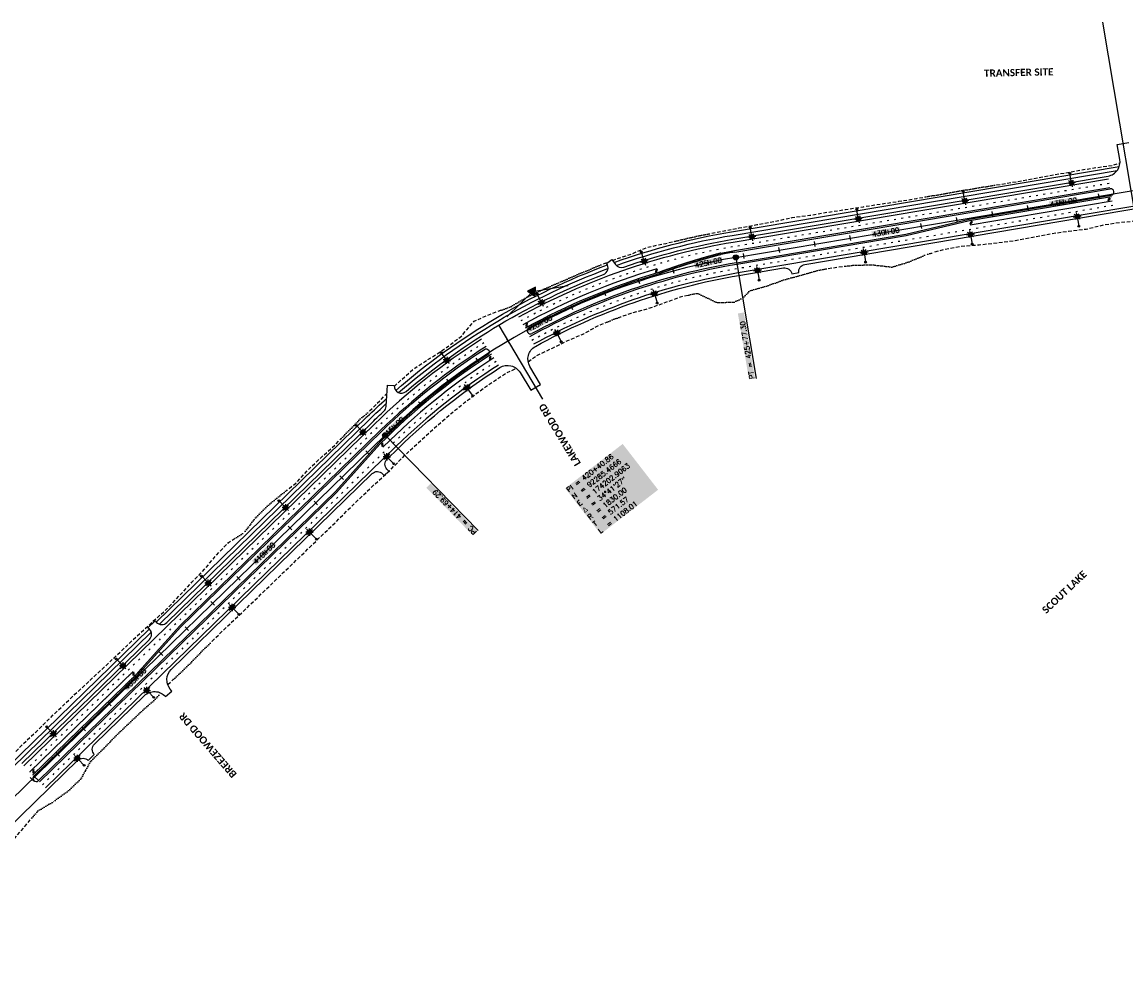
# Model space of a CAD drawing. Extents: x 114466 to 237039, y 16086 to 93345.
# Tile 58 of 81: x 172785 to 175850, y 90366 to 93034. Entities that reach past the tile are written whole.
import ezdxf
from ezdxf.enums import TextEntityAlignment as Align

# ---------------------------------------------------------------- set-up
doc = ezdxf.new("R2010")
doc.units = 0
doc.header["$LTSCALE"] = 50
doc.header["$MEASUREMENT"] = 0
for name, pattern in [('CUT', [0.3, 0.2, -0.1]), ('FILL', [0.1, 0, -0.1]), ('SkipStripe', [0.4, 0.1, -0.3]), ('SKIPSTRIPE_040%', [0.16, 0.04, -0.12])]:
    doc.linetypes.add(name, pattern=pattern)
doc.layers.get('0').update_dxf_attribs({"color": 1})
doc.layers.add('_CAB-LANE-SKIP', color=2, linetype='SKIPSTRIPE_040%', plot=False)
doc.layers.add('_CAB-MEDIAN', color=2, linetype='Continuous', plot=False)
for name, color, linetype in [('ety', 4, 'Continuous'), ('pleslc', 4, 'CUT'), ('pleslf', 7, 'FILL'), ('PLFMC', 7, 'Continuous'), ('PLFMK', 4, 'SkipStripe'), ('plpc-align', 3, 'Continuous'), ('PLPC-STERL_SHIFT2', 6, 'Continuous'), ('PLYP', 5, 'Continuous'), ('PLYSP', 6, 'Continuous'), ('PSFLP', 2, 'Continuous'), ('PTPC-STERL_SHIFT2', 4, 'Continuous'), ('PTPC-STERL_SHIFT2-B', 3, 'Continuous'), ('PTPCD-STERL_SHIFT2', 15, 'Continuous')]:
    doc.layers.add(name, color=color, linetype=linetype)
doc.layers.add('PLYSP-MED', color=3, linetype='Continuous', true_color=0x00ff00)
doc.layers.add('psfm', color=7, linetype='Continuous', true_color=0xff2f00)
doc.styles.add('Calibri', font='calibrib.ttf')
doc.styles.add('Calibri-Bold', font='calibrib.ttf')
doc.styles.add('cdl_greek', font='greeks.shx', dxfattribs={"height": 14})
doc.styles.add('L140', font='ROMANSM.shx', dxfattribs={"height": 14})

# ---------------------------------------------------------------- blocks, each defined once
blk = doc.blocks.new('crv_tri')
for points in [[(0.125, -0.072), (0, 0.144), (-0.125, -0.072)], [(-0.125, -0.072), (0.125, -0.072), (0, 0.144)]]:
    blk.add_hatch(color=155).paths.add_polyline_path(points)
for p, q in [((0, 0.144), (-0.125, -0.072)), ((0.125, -0.072), (0, 0.144)), ((-0.125, -0.072), (0.125, -0.072))]:
    blk.add_line(p, q)
at = {"flags": 128}
for points in [[(0, 0.144), (-0.125, -0.072), (0.125, -0.072)], [(-0.125, -0.072), (0.125, -0.072), (0, 0.144)]]:
    blk.add_lwpolyline(points, close=True, dxfattribs=at)
blk.add_circle((0, 0), 0.025)
blk.add_circle((0, 0), 0.025)
blk.add_circle((0, 0), 0.025)
blk = doc.blocks.new('*U83')
h = blk.add_hatch(color=155)
edge = h.paths.add_edge_path()
edge.add_arc((0, 0), 0.5, 0, 360)
blk.add_line((-4.17, 0), (-0.17, 0))
blk.add_circle((0, 0), 0.5)
blk = doc.blocks.new('LUMINARIE')
h = blk.add_hatch(color=155)
edge = h.paths.add_edge_path()
edge.add_arc((0, 0.125), 0.125, -90, 270)
for p, q in [((-0.125, 0.125), (-0.225, 0.125)), ((0, 0.25), (0, 0.35)), ((0.125, 0.125), (0.225, 0.125))]:
    blk.add_line(p, q)
at = {"ltscale": 0.8}
for p, q in [((-0.088, 0.213), (-0.141, 0.266)), ((-0.088, 0.037), (-0.141, -0.016)), ((0.088, 0.213), (0.141, 0.266)), ((0.088, 0.037), (0.141, -0.016))]:
    blk.add_line(p, q, dxfattribs=at)
blk.add_circle((0, 0.125), 0.125)
blk = doc.blocks.new('light_pole')
at = {"layer": 'PSFLP', "xscale": 50, "yscale": 50, "zscale": 50}
blk.add_blockref('LUMINARIE', (0, 20.8), dxfattribs=at)
at = {"layer": 'PSFLP', "xscale": 5, "yscale": 5, "zscale": 4.999999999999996, "rotation": 270.000000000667}
blk.add_blockref('*U83', (0, 0), dxfattribs=at)
blk = doc.blocks.new('sta_tic')
blk.add_line((0, -0.04165), (0, 0.04165))
blk = doc.blocks.new('lbl_tic')
blk.add_line((0, -0.04165), (0, 0.04165))
blk = doc.blocks.new('CRV_CIR')
at = {"color": 155, "const_width": 0.063, "flags": 128}
blk.add_lwpolyline([(-0.0315, 0, 1), (0.0315, 0, 1)], format="xyb", close=True, dxfattribs=at)
for radius in [0.07, 0.0187]:
    blk.add_circle((0, 0), radius)
blk = doc.blocks.new('arrow_lt')
h = blk.add_hatch(color=256)
edge = h.paths.add_edge_path()
edge.add_arc((-0.2, -6), 2.25, 0, 90, ccw=False)
edge.add_line((2, -6), (2, -8))
edge.add_line((2, -8), (3, -8))
edge.add_line((3, -8), (3, -5.3))
edge.add_arc((-0.2, -5.3), 3.25, 0, 90)
edge.add_line((-0.2, -2.1), (-0.8, -2.1))
edge.add_line((-0.8, -2.1), (-0.2, 0))
edge.add_line((-0.2, 0), (-3, -2.7))
edge.add_line((-3, -2.7), (-0.5, -6))
edge.add_line((-0.5, -6), (-0.9, -3.8))
edge.add_line((-0.9, -3.8), (-0.2, -3.8))
at = {"flags": 128}
blk.add_lwpolyline([(-0.2, -3.8, -0.414214), (2, -6), (2, -8), (3, -8), (3, -5.3, 0.414214), (-0.2, -2.1), (-0.8, -2.1), (-0.2, 0), (-3, -2.7), (-0.5, -6), (-0.9, -3.8)], format="xyb", close=True, dxfattribs=at)

msp = doc.modelspace()

# ---------------------------------------------------------------- linework, layer by layer
at = {"layer": '_CAB-LANE-SKIP'}
for p, q in [((173101.72727, 91222.2247), (173222.26972, 91356.43915)), ((172806.87014, 90951.66367), (173093.35261, 91230.81918)), ((172815.2448, 90943.0692), (173101.72727, 91222.2247))]:
    msp.add_line(p, q, dxfattribs=at)
at = {"layer": '_CAB-MEDIAN'}
for p in [(173225.06127, 91353.57433), (172818.03636, 90940.20437)]:
    msp.add_line(p, (173104.51883, 91219.35988), dxfattribs=at)
at = {"layer": 'pleslc', "flags": 128}
for points in [[(175490.8641, 92581.66748), (175515.58287, 92585.4281), (175564.811, 92594.1918), (175614.01919, 92603.07384), (175663.21076, 92612.05448), (175712.42726, 92620.88721), (175761.74182, 92629.13815), (175811.29737, 92635.95925), (175833.26867, 92642.49579)], [(174699.90612, 92447.67273), (174725.50634, 92452.596), (174753.46359, 92457.98988), (174775.75314, 92462.32473), (174824.88155, 92471.68009), (174874.11301, 92480.42408), (174923.00043, 92491.20927), (174972.61914, 92497.65566), (175021.92372, 92505.96576), (175071.35462, 92513.52643), (175120.76059, 92521.23502), (175170.20479, 92528.7168), (175219.66394, 92536.10984), (175268.99844, 92544.24244), (175293.64575, 92548.42708)], [(175319.43698, 92395.40536), (175343.59067, 92402.51869), (175392.76229, 92411.61766), (175442.80149, 92415.56924), (175492.63128, 92420.76329), (175542.27658, 92427.0519), (175591.33352, 92436.83128), (175640.44199, 92446.30497), (175689.98757, 92453.18524), (175739.71265, 92459.00053), (175788.38234, 92471.0775), (175837.88305, 92478.22402), (175894.13482, 92483.26098), (175937.1886, 92490.7125), (175985.33476, 92505.89566), (176009.66795, 92511.944)], [(174423.97647, 92372.20452), (174473.05417, 92388.36885), (174521.38493, 92408.71263), (174572.63818, 92419.41452), (174598.03426, 92425.36796)], [(174399.30045, 92362.37003), (174413.38799, 92368.0031)], [(175022.9754, 92349.30669), (175047.62022, 92353.50612), (175072.51184, 92356.2412)], [(174453.6429, 92217.73111), (174476.26346, 92225.65556), (174522.63494, 92238.00218), (174567.78958, 92253.87692), (174612.7795, 92270.83133), (174636.23576, 92275.86075)], [(173818.24524, 92022.00119), (173835.83133, 92038.94697), (173875.48094, 92073.11263), (173919.70795, 92101.3897), (173963.47733, 92129.92631), (174004.78277, 92161.91789), (174040.28161, 92203.4398), (174088.95556, 92224.55494), (174114.01526, 92233.44122)], [(174190.18904, 92090.67492), (174214.27609, 92107.81102), (174257.52195, 92128.58013), (174300.41853, 92149.85598), (174344.56328, 92168.42782), (174386.54292, 92191.91544), (174408.78263, 92200.86105)], [(173312.14813, 91314.11214), (173330.04631, 91331.56652), (173366.01015, 91366.3034), (173402.40669, 91400.59622), (173438.42636, 91435.2758), (173474.36229, 91470.04132), (173510.2075, 91504.89994), (173546.48539, 91539.31452), (173582.37247, 91574.13018), (173618.05018, 91609.1607), (173654.44671, 91643.45352), (173689.43351, 91679.19308), (173725.54391, 91713.77955), (173761.61942, 91748.40183), (173799.01394, 91781.67048), (173834.17521, 91817.23099), (173847.94197, 91830.7434), (173869.34929, 91850.89582), (173904.40921, 91883.48536), (173940.08227, 91915.43179), (173976.23131, 91946.90493), (174013.53975, 91977.02686), (174051.61361, 92006.22277), (174090.6725, 92034.11806), (174130.92307, 92060.27057), (174157.81745, 92072.2418)], [(173749.8582, 91954.35174), (173761.57327, 91965.27936), (173797.95652, 92002.44053)], [(173526.49846, 91738.93769), (173546.27396, 91754.46548), (173580.01153, 91791.48705), (173616.38713, 91825.80136), (173653.70488, 91859.14879), (173671.0273, 91877.19404)], [(172747.1178, 90986.84199), (172752.56396, 90992.82546), (172787.26463, 91028.85867), (172823.95428, 91062.85069), (172859.65292, 91097.85972), (172895.5051, 91132.71118), (172931.79696, 91167.11144), (172968.62618, 91200.96022), (173005.33677, 91234.93075), (173041.55883, 91269.40263), (173077.67621, 91303.98193), (173114.24722, 91338.09571), (173151.223, 91371.79408), (173188.2267, 91405.4638), (173222.80872, 91441.61876), (173256.82546, 91478.35385), (173291.69362, 91514.21517), (173323.9098, 91552.79807), (173358.51276, 91588.93154), (173380.02251, 91602.67956)], [(173189.50804, 91193.99605), (173205.3802, 91208.74843)], [(172492.33197, 90507.61884), (172511.13392, 90524.14574), (172545.66011, 90560.358), (172589.81717, 90586.68661), (172625.57862, 90621.63118), (172660.32814, 90657.61425), (172695.09162, 90693.583), (172729.5899, 90729.8239), (172763.89974, 90766.25818), (172796.31831, 90804.63338), (172812.46828, 90823.88186)]]:
    msp.add_lwpolyline(points, dxfattribs=at)
at = {"layer": 'pleslf', "flags": 128}
for points in [[(175293.64575, 92548.42708), (175318.29306, 92552.61171), (175367.47798, 92561.6318), (175416.83741, 92569.61649), (175466.14532, 92577.90687), (175490.8641, 92581.66748)], [(174598.03426, 92425.36796), (174623.43035, 92431.3214), (174674.30589, 92442.74946), (174699.90612, 92447.67273)], [(175072.51184, 92356.2412), (175097.40347, 92358.97627), (175147.99612, 92359.64416), (175199.73723, 92353.49816), (175247.96981, 92368.16856), (175295.2833, 92388.29204), (175319.43698, 92395.40536)], [(174114.01526, 92233.44122), (174139.07497, 92242.32749), (174184.22364, 92268.53797), (174231.23044, 92291.23408), (174279.14302, 92311.90717), (174326.92639, 92332.73587), (174375.08556, 92352.68741), (174399.30045, 92362.37003)], [(174636.23576, 92275.86075), (174659.69203, 92280.89016), (174714.16647, 92255.01449), (174761.63608, 92256.16098), (174785.63366, 92267.12196), (174805.19084, 92287.66817), (174853.58298, 92301.39191), (174901.42167, 92318.39934), (174949.89524, 92331.63991), (174998.33059, 92345.10727), (175022.9754, 92349.30669)], [(174408.78263, 92200.86105), (174431.02234, 92209.80666), (174453.6429, 92217.73111)], [(173671.0273, 91877.19404), (173688.34972, 91895.23929), (173723.02247, 91931.30115), (173738.14314, 91943.42412), (173749.8582, 91954.35174)], [(173380.02251, 91602.67956), (173401.53226, 91616.42757), (173432.39454, 91656.39991), (173467.78611, 91691.72407), (173506.72296, 91723.40991), (173526.49846, 91738.93769)], [(173205.3802, 91208.74843), (173223.69711, 91225.77309), (173259.37482, 91260.80361), (173294.24996, 91296.65776), (173312.14813, 91314.11214)], [(172812.46828, 90823.88186), (172828.61824, 90843.13034), (172872.78228, 90869.45179), (172913.58249, 90899.22535), (172949.5254, 90933.98371), (172974.53239, 90979.96502), (173009.93094, 91015.28202), (173044.63161, 91051.31523), (173080.67222, 91085.97332), (173117.00595, 91120.3306), (173154.77034, 91153.21966), (173170.91682, 91172.47172)]]:
    msp.add_lwpolyline(points, dxfattribs=at)
at = {"layer": 'PLFMC'}
for p, q in [((175239.75632, 92440.9558), (175415.25841, 92482.70527)), ((173778.16396, 91861.81365), (173798.42771, 91881.55915)), ((173657.62151, 91727.5992), (173778.16396, 91861.81365)), ((173101.72727, 91222.2247), (173222.26972, 91356.43915))]:
    msp.add_line(p, q, dxfattribs=at)
at = {"layer": 'PLFMC', "flags": 128}
for points in [[(174164.7067, 92215.22714, -0.0846769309), (174759.3825, 92422.86509), (175801.38499, 92598.49067)], [(174206.30499, 92139.95708, -0.0846769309), (174773.67588, 92338.0612), (176077.78868, 92557.86448)], [(174725.28137, 92392.3683, -0.0052323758), (174763.37135, 92399.19888), (175805.37384, 92574.82447)], [(174194.69617, 92160.96268, -0.0846769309), (174769.68703, 92361.7274), (175239.75632, 92440.9558)], [(174176.31552, 92194.22154, -0.0547074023), (174548.5713, 92349.66968, -0.0547074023)], [(174061.06083, 92153.5085, 0.0508314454), (173763.53327, 91917.36946), (172790.12081, 90968.85262)], [(174073.99774, 92133.29374, 0.0508314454), (173780.2826, 91900.18051), (173222.26972, 91356.43915)], [(174094.48118, 92101.28705, 0.0508314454), (173806.80238, 91872.96467), (173786.53862, 91853.21918)], [(174107.41809, 92081.07229, 0.0508314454), (173823.55171, 91855.77572), (172850.13924, 90907.25889)]]:
    msp.add_lwpolyline(points, format="xyb", dxfattribs=at)
for points in [[(175415.25841, 92482.70527), (175809.69509, 92549.18608)], [(175417.25283, 92470.87217), (175811.68952, 92537.35298)], [(174725.28137, 92392.3683), (174724.30131, 92392.1138), (174723.32143, 92391.85877), (174722.34173, 92391.60322), (174721.36219, 92391.34713), (174720.38284, 92391.09052), (174719.40366, 92390.83338), (174718.42466, 92390.57571), (174717.44583, 92390.31751), (174716.46719, 92390.05878), (174715.48871, 92389.79953), (174714.51042, 92389.53975), (174713.53231, 92389.27944), (174712.55437, 92389.01861), (174711.57661, 92388.75724), (174710.59903, 92388.49535), (174709.62163, 92388.23293), (174708.6444, 92387.96999), (174707.66736, 92387.70652), (174706.6905, 92387.44252), (174705.71382, 92387.178), (174704.73731, 92386.91295), (174703.76099, 92386.64737), (174702.78485, 92386.38127), (174701.80889, 92386.11464), (174700.83311, 92385.84748), (174699.85752, 92385.5798), (174698.8821, 92385.31159), (174697.90687, 92385.04286), (174696.93182, 92384.7736), (174695.95696, 92384.50382), (174694.98228, 92384.23351), (174694.00778, 92383.96267), (174693.03346, 92383.69131), (174692.05933, 92383.41943), (174691.08538, 92383.14702), (174690.11162, 92382.87409), (174689.13804, 92382.60063), (174688.16465, 92382.32665), (174687.19145, 92382.05214), (174686.21842, 92381.77711), (174685.24559, 92381.50156), (174684.27294, 92381.22548), (174683.30048, 92380.94887), (174682.3282, 92380.67175), (174681.35612, 92380.3941), (174680.38422, 92380.11592), (174679.4125, 92379.83723), (174678.44098, 92379.55801), (174677.46964, 92379.27826), (174676.4985, 92378.998), (174675.52754, 92378.71721), (174674.55677, 92378.4359), (174673.58619, 92378.15406), (174672.6158, 92377.8717), (174671.6456, 92377.58883), (174670.67559, 92377.30542), (174669.70577, 92377.0215), (174668.73614, 92376.73705), (174667.7667, 92376.45209), (174666.79746, 92376.1666), (174665.8284, 92375.88059), (174664.85954, 92375.59406), (174663.89087, 92375.307), (174662.92239, 92375.01943), (174661.95411, 92374.73133), (174660.98602, 92374.44271), (174660.01812, 92374.15358), (174659.05041, 92373.86392), (174658.0829, 92373.57374), (174657.11559, 92373.28304), (174656.14847, 92372.99182), (174655.18154, 92372.70008), (174654.21481, 92372.40782), (174653.24827, 92372.11504), (174652.28193, 92371.82174), (174651.31578, 92371.52792), (174650.34983, 92371.23358), (174649.38408, 92370.93872), (174648.41853, 92370.64334), (174647.45317, 92370.34744), (174646.48801, 92370.05103), (174645.52304, 92369.75409), (174644.55827, 92369.45663), (174643.59371, 92369.15866), (174642.62934, 92368.86017), (174641.66517, 92368.56116), (174640.70119, 92368.26163), (174639.73742, 92367.96158), (174638.77385, 92367.66102), (174637.81048, 92367.35994), (174636.8473, 92367.05833), (174635.88433, 92366.75622), (174634.92156, 92366.45358), (174633.95899, 92366.15043), (174632.99662, 92365.84676), (174632.03445, 92365.54257), (174631.07248, 92365.23786), (174630.11071, 92364.93264), (174629.14915, 92364.6269), (174628.18779, 92364.32065), (174627.22663, 92364.01388), (174626.26568, 92363.70659), (174625.30493, 92363.39878), (174624.34438, 92363.09046), (174623.38404, 92362.78163), (174622.4239, 92362.47227), (174621.46397, 92362.1624), (174620.50424, 92361.85202), (174619.54471, 92361.54112), (174618.58539, 92361.22971), (174617.62628, 92360.91778), (174616.66737, 92360.60533), (174615.70867, 92360.29237), (174614.75018, 92359.9789), (174613.79189, 92359.66491), (174612.83381, 92359.3504), (174611.87593, 92359.03538), (174610.91827, 92358.71985), (174609.96081, 92358.4038), (174609.00356, 92358.08724), (174608.04652, 92357.77017), (174607.08968, 92357.45258), (174606.13306, 92357.13448), (174605.17664, 92356.81586), (174604.22044, 92356.49673), (174603.26444, 92356.17709), (174602.30866, 92355.85693), (174601.35308, 92355.53627), (174600.39772, 92355.21508), (174599.44256, 92354.89339), (174598.48762, 92354.57118), (174597.53289, 92354.24847), (174596.57837, 92353.92523), (174595.62406, 92353.60149), (174594.66996, 92353.27724), (174593.71608, 92352.95247), (174592.76241, 92352.62719), (174591.80895, 92352.3014), (174590.85571, 92351.9751), (174589.90268, 92351.64828), (174588.94986, 92351.32096), (174587.99726, 92350.99312), (174587.04487, 92350.66478), (174586.0927, 92350.33592), (174585.14074, 92350.00655), (174584.189, 92349.67667), (174583.23747, 92349.34628), (174582.28616, 92349.01538), (174581.33507, 92348.68397), (174580.38419, 92348.35205), (174579.43352, 92348.01963), (174578.48308, 92347.68669), (174577.53285, 92347.35324), (174576.58284, 92347.01928), (174575.63305, 92346.68481), (174574.68347, 92346.34984), (174573.73412, 92346.01435), (174572.78498, 92345.67836), (174571.83606, 92345.34185), (174570.88736, 92345.00484), (174569.93888, 92344.66732), (174568.99061, 92344.3293), (174568.04257, 92343.99076), (174567.09475, 92343.65171), (174566.14715, 92343.31216), (174565.19977, 92342.9721), (174564.25261, 92342.63153), (174563.30567, 92342.29046), (174562.35896, 92341.94888), (174561.41246, 92341.60679), (174560.46619, 92341.26419), (174559.52014, 92340.92109), (174558.57431, 92340.57748), (174557.62871, 92340.23336), (174556.68333, 92339.88874), (174555.73817, 92339.54361), (174554.79323, 92339.19797), (174553.84852, 92338.85183), (174552.90404, 92338.50518), (174551.95977, 92338.15803)], [(173657.62151, 91727.5992), (172833.38991, 90924.44784)], [(173093.35261, 91230.81918), (172806.87014, 90951.66367)], [(173101.72727, 91222.2247), (172815.2448, 90943.0692)]]:
    msp.add_lwpolyline(points, dxfattribs=at)
at = {"layer": 'PLFMC'}
for radius, start, end in [(1837, 106.40188187, 118.92740899), (1823, 122.61817202, 134.25786306)]:
    msp.add_arc((175070.67891, 90575.91529), radius, start, end, dxfattribs=at)
at = {"layer": 'PLFMK', "flags": 128}
for points in [[(174170.51111, 92204.72434, -0.0846769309), (174761.37693, 92411.03199), (175803.37942, 92586.65757)], [(174200.50058, 92150.45988, -0.0846769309), (174771.68145, 92349.8943), (175813.68394, 92525.51988)], [(174067.52928, 92143.40112, 0.0508314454), (173771.90794, 91908.77498), (172798.49547, 90960.25815)], [(174100.94964, 92091.17967, 0.0508314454), (173815.17704, 91864.3702), (172841.76458, 90915.85336)]]:
    msp.add_lwpolyline(points, format="xyb", dxfattribs=at)
at = {"layer": 'plpc-align'}
for p, q in [((175784.78721, 93033.90611), (175911.8817, 92279.84303)), ((174108.80532, 92191.21687), (174230.40359, 91987.01343))]:
    msp.add_line(p, q, dxfattribs=at)
at = {"layer": 'PLPC-STERL_SHIFT2'}
for p, q in [((174766.52919, 92380.46314), (176070.64199, 92600.26643)), ((172270.09929, 90402.0924), (173793.54249, 91886.57259))]:
    msp.add_line(p, q, dxfattribs=at)
msp.add_arc((175070.67891, 90575.91529), 1830, 99.56707018, 134.25786306, dxfattribs=at)
at = {"layer": 'PLYP', "flags": 128}
for points in [[(174428.53159, 92366.23672, -0.0443808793), (174754.56264, 92451.46175), (175831.275, 92632.93755)], [(174435.12944, 92357.97614, -0.0439278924), (174756.22466, 92441.60083), (175825.39394, 92621.80527)], [(173822.41327, 92010.98912, -0.0905648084), (174410.24183, 92359.57077, -0.0905648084)], [(173830.52891, 92004.79317, -0.0900167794), (174411.78557, 92349.47768, -0.0900167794)], [(173157.79686, 91367.61627), (173743.2945, 91938.13943, -0.009706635), (173797.17033, 91988.63603, -0.009706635)], [(173166.30802, 91361.94729), (173750.27339, 91930.97737, -0.0083679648), (173796.35987, 91974.40554, -0.0083679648)]]:
    msp.add_lwpolyline(points, format="xyb", dxfattribs=at)
for points in [[(172744.67198, 90965.05731), (173138.10119, 91348.42433)], [(172757.12947, 90963.23373), (173143.54781, 91339.76918)]]:
    msp.add_lwpolyline(points, dxfattribs=at)
at = {"layer": 'PLYSP'}
for points in [[(172784.5377, 90974.58227), (173138.43273, 91319.42622, 0.4142135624), (173138.79908, 91347.70812), (173134.61175, 91352.00536), (173154.30742, 91371.1973), (173158.49475, 91366.90006, 0.4142135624), (173186.77665, 91366.53371), (173757.95016, 91923.0991, -0.005803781), (173789.57576, 91953.20818, 0.1935320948), (173795.92189, 91966.71525), (173799.2686, 92025.47879), (173818.23787, 92024.39845, 0.659850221), (173851.17209, 92008.03404, -0.0852717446), (174399.03985, 92332.91898, 0.5009474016), (174407.79662, 92363.7353), (174422.10487, 92374.65655), (174433.09898, 92360.25285, 0.3236401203), (174455.53762, 92353.48729, -0.0415691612), (174758.05289, 92430.75382), (175800.05538, 92606.3794, 0.4142135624), (175832.85096, 92652.47115), (175825.86863, 92693.89796), (175857.42357, 92699.21642)], [(172305.69162, 90365.56588), (172940.08617, 90983.7354, -0.4142135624), (172968.36807, 90983.36905), (172985.55702, 91000.11838, -0.4142135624), (172985.92337, 91028.40028), (173124.54559, 91163.47715, -0.4348131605), (173182.98696, 91160.67798), (173201.30245, 91176.18742), (173196.60266, 91181.73752, -0.3939097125), (173199.21293, 91236.23483), (173757.3139, 91780.06202, -0.4142135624), (173785.59579, 91779.69567), (173790.48102, 91774.68223), (173803.01462, 91786.89528), (173798.1294, 91791.90872, -0.4142135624), (173798.49575, 91820.19062), (173829.13482, 91850.04608, -0.0508314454), (174111.7304, 92074.33404, -0.4236788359), (174167.66003, 92061.10818), (174197.29605, 92011.33958), (174224.71261, 92027.84277), (174195.15453, 92077.48049, -0.4236788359), (174210.1746, 92132.95522, -0.0846769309), (174775.00549, 92330.17246), (174899.02442, 92351.07539, -0.4142135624), (174922.0703, 92334.67759), (174941.79213, 92338.00163, -0.4142135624), (174958.18993, 92361.04751), (176079.11829, 92549.97575)]]:
    msp.add_lwpolyline(points, format="xyb", dxfattribs=at)
at = {"layer": 'PLYSP-MED'}
for p, q in [((174764.03616, 92395.25452), (175806.03865, 92570.8801)), ((175414.5936, 92486.64964), (175809.03029, 92553.13045)), ((175239.09151, 92444.90017), (175414.5936, 92486.64964)), ((174769.02222, 92365.67177), (175239.09151, 92444.90017)), ((174188.41879, 92172.32128), (174188.41879, 92172.32128))]:
    msp.add_line(p, q, dxfattribs=at)
msp.add_lwpolyline([(174726.02858, 92388.43871), (174725.05067, 92388.18462), (174724.07293, 92387.93), (174723.09538, 92387.67486), (174722.11799, 92387.41918), (174721.14078, 92387.16298), (174720.16375, 92386.90626), (174719.18689, 92386.649), (174718.21021, 92386.39122), (174717.23371, 92386.13292), (174716.25739, 92385.87408), (174715.28124, 92385.61472), (174714.30527, 92385.35484), (174713.32947, 92385.09442), (174712.35386, 92384.83348), (174711.37842, 92384.57202), (174710.40316, 92384.31003), (174709.42809, 92384.04751), (174708.45319, 92383.78447), (174707.47847, 92383.5209), (174706.50393, 92383.25681), (174705.52957, 92382.99219), (174704.55539, 92382.72705), (174703.58139, 92382.46138), (174702.60757, 92382.19518), (174701.63394, 92381.92846), (174700.66048, 92381.66122), (174699.68721, 92381.39345), (174698.71412, 92381.12516), (174697.74121, 92380.85634), (174696.76848, 92380.587), (174695.79594, 92380.31714), (174694.82358, 92380.04675), (174693.85141, 92379.77584), (174692.87942, 92379.5044), (174691.90761, 92379.23244), (174690.93598, 92378.95996), (174689.96455, 92378.68695), (174688.99329, 92378.41342), (174688.02222, 92378.13937), (174687.05134, 92377.86479), (174686.08064, 92377.58969), (174685.11013, 92377.31407), (174684.13981, 92377.03792), (174683.16967, 92376.76126), (174682.19972, 92376.48407), (174681.22996, 92376.20635), (174680.26038, 92375.92812), (174679.29099, 92375.64936), (174678.32179, 92375.37009), (174677.35278, 92375.09029), (174676.38396, 92374.80996), (174675.41532, 92374.52912), (174674.44688, 92374.24776), (174673.47862, 92373.96587), (174672.51055, 92373.68346), (174671.54268, 92373.40054), (174670.57499, 92373.11709), (174669.6075, 92372.83312), (174668.64019, 92372.54863), (174667.67308, 92372.26361), (174666.70616, 92371.97808), (174665.73943, 92371.69203), (174664.77289, 92371.40546), (174663.80655, 92371.11837), (174662.84039, 92370.83075), (174661.87443, 92370.54262), (174660.90867, 92370.25397), (174659.94309, 92369.9648), (174658.97771, 92369.67511), (174658.01253, 92369.3849), (174657.04753, 92369.09417), (174656.08274, 92368.80292), (174655.11813, 92368.51115), (174654.15373, 92368.21887), (174653.18951, 92367.92606), (174652.2255, 92367.63274), (174651.26168, 92367.3389), (174650.29805, 92367.04454), (174649.33462, 92366.74966), (174648.37139, 92366.45426), (174647.40836, 92366.15835), (174646.44552, 92365.86191), (174645.48288, 92365.56496), (174644.52044, 92365.2675), (174643.5582, 92364.96951), (174642.59615, 92364.67101), (174641.63431, 92364.37199), (174640.67266, 92364.07245), (174639.71121, 92363.7724), (174638.74996, 92363.47183), (174637.78891, 92363.17074), (174636.82806, 92362.86914), (174635.86742, 92362.56702), (174634.90697, 92362.26438), (174633.94672, 92361.96123), (174632.98668, 92361.65756), (174632.02683, 92361.35338), (174631.06719, 92361.04868), (174630.10775, 92360.74346), (174629.14851, 92360.43773), (174628.18947, 92360.13149), (174627.23064, 92359.82473), (174626.27201, 92359.51745), (174625.31359, 92359.20966), (174624.35536, 92358.90135), (174623.39735, 92358.59253), (174622.43953, 92358.28319), (174621.48192, 92357.97334), (174620.52452, 92357.66298), (174619.56732, 92357.3521), (174618.61032, 92357.04071), (174617.65353, 92356.7288), (174616.69695, 92356.41638), (174615.74057, 92356.10345), (174614.7844, 92355.79), (174613.82844, 92355.47604), (174612.87268, 92355.16156), (174611.91713, 92354.84657), (174610.96179, 92354.53107), (174610.00666, 92354.21506), (174609.05173, 92353.89853), (174608.09701, 92353.5815), (174607.1425, 92353.26394), (174606.1882, 92352.94588), (174605.23411, 92352.6273), (174604.28023, 92352.30822), (174603.32656, 92351.98862), (174602.3731, 92351.66851), (174601.41984, 92351.34788), (174600.4668, 92351.02675), (174599.51397, 92350.7051), (174598.56135, 92350.38294), (174597.60895, 92350.06028), (174596.65675, 92349.7371), (174595.70477, 92349.4134), (174594.75299, 92349.0892), (174593.80144, 92348.76449), (174592.85009, 92348.43927), (174591.89896, 92348.11354), (174590.94804, 92347.78729), (174589.99733, 92347.46054), (174589.04684, 92347.13328), (174588.09656, 92346.80551), (174587.14649, 92346.47722), (174586.19664, 92346.14843), (174585.24701, 92345.81913), (174584.29759, 92345.48932), (174583.34839, 92345.159), (174582.3994, 92344.82817), (174581.45062, 92344.49684), (174580.50207, 92344.16499), (174579.55373, 92343.83264), (174578.60561, 92343.49977), (174577.6577, 92343.1664), (174576.71001, 92342.83252), (174575.76254, 92342.49814), (174574.81529, 92342.16324), (174573.86826, 92341.82784), (174572.92144, 92341.49193), (174571.97485, 92341.15551), (174571.02847, 92340.81858), (174570.08231, 92340.48115), (174569.13637, 92340.14321), (174568.19065, 92339.80477), (174567.24515, 92339.46581), (174566.29987, 92339.12635), (174565.35482, 92338.78639), (174564.40998, 92338.44592), (174563.46536, 92338.10494), (174562.52097, 92337.76345), (174561.5768, 92337.42146), (174560.63285, 92337.07897), (174559.68912, 92336.73597), (174558.74561, 92336.39246), (174557.80233, 92336.04845), (174556.85927, 92335.70393), (174555.91643, 92335.3589), (174554.97382, 92335.01338), (174554.03143, 92334.66734), (174553.08927, 92334.32081)], dxfattribs=at)
msp.add_lwpolyline([(174081.01712, 92122.3255, -0.4127785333), (174078.32503, 92109.9175, 0.0496028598), (173795.63615, 91884.42397), (173775.3724, 91864.67848), (173654.82996, 91730.46403), (172830.59836, 90927.31266), (172818.03636, 90940.20437), (173104.51883, 91219.35988), (173225.06127, 91353.57433), (173783.07416, 91897.31568, -0.0496028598), (174068.54815, 92125.03082, -0.4156500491)], format="xyb", close=True, dxfattribs=at)
for centre, radius, start, end in [((175807.53447, 92562.00527), 9, 279.56707018, 99.56707018), ((175070.67891, 90575.91529), 1845, 99.56707018, 100.76623143), ((175070.67891, 90575.91529), 1815, 99.56707018, 118.6446984), ((175070.67891, 90575.91529), 1833, 106.40188187, 118.6446984), ((174196.29589, 92176.67459), 9, 118.6446984, 208.92740899), ((174196.29589, 92176.67459), 9, 208.92740899, 298.6446984), ((172824.31736, 90933.75852), 9, 134.25786306, 314.25786306)]:
    msp.add_arc(centre, radius, start, end, dxfattribs=at)
at = {"layer": 'PTPC-STERL_SHIFT2', "color": 155}
for points in [[(175638.94131, 92518.98643), (175636.14912, 92535.55277), (175716.64534, 92532.08315), (175713.85315, 92548.64949)], [(175145.89545, 92435.88541), (175143.10326, 92452.45176), (175223.59948, 92448.98213), (175220.80728, 92465.54848)], [(174653.80325, 92349.61019), (174650.314, 92366.04385), (174730.88493, 92365.97645), (174727.39568, 92382.41011)], [(174190.65785, 92171.32804), (174182.86361, 92186.21058), (174260.46403, 92207.88672), (174252.66979, 92222.76926)], [(173792.79956, 91874.6852), (173781.27858, 91886.91251), (173850.15145, 91928.72409), (173838.63047, 91940.95139)], [(173435.07689, 91525.54651), (173423.35236, 91537.57877), (173491.51394, 91580.54014), (173479.78941, 91592.5724)], [(173076.9738, 91176.60213), (173065.24927, 91188.63439), (173133.41085, 91231.59576), (173121.68632, 91243.62803)]]:
    msp.add_solid(points, dxfattribs=at)
at = {"layer": 'PTPC-STERL_SHIFT2-B'}
for q in [(174131.28564, 92215.67775), (174301.51543, 92302.08683)]:
    msp.add_line((174202.90626, 92285.46663), q, dxfattribs=at)
at = {"layer": 'PTPCD-STERL_SHIFT2'}
for p, q in [((174766.52919, 92380.46314), (174823.14826, 92044.53706)), ((173793.54249, 91886.57259), (174051.76406, 91621.57351))]:
    msp.add_line(p, q, dxfattribs=at)
at = {"layer": 'PTPCD-STERL_SHIFT2', "color": 155}
for points in [[(174819.82731, 92044.58579), (174803.26097, 92041.7936), (174789.00237, 92227.47293), (174772.43603, 92224.68074)], [(174391.50709, 91611.9384), (174293.20775, 91739.19357), (174550.94538, 91735.09785), (174452.64604, 91862.35303)], [(174049.00572, 91619.72346), (174036.97345, 91607.99893), (173919.57062, 91752.55583), (173907.53835, 91740.8313)]]:
    msp.add_solid(points, dxfattribs=at)

# ---------------------------------------------------------------- block references
at = {"layer": 'PSFLP'}
for p, rotation in [((175694.01733, 92613.8597), 189.5670701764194), ((175398.18981, 92563.99909), 189.5670701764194), ((175102.3623, 92514.13848), 189.5670701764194), ((175718.78143, 92466.93203), 9.567070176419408), ((174806.53478, 92464.27787), 189.5670701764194), ((175422.95392, 92417.07142), 9.567070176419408), ((175127.1264, 92367.21081), 9.567070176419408), ((174504.24584, 92395.80253), 197.2885575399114), ((174831.29888, 92317.3502), 9.567070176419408), ((174214.83244, 92278.96045), 206.6813082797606), ((174548.52628, 92253.53433), 17.28855753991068), ((174281.73754, 92145.82628), 26.68130827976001), ((173948.36803, 92116.4523), 216.0740590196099), ((174036.10377, 91996.02207), 36.07405901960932), ((173712.84794, 91914.05655), 224.2578630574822), ((173816.83337, 91807.34183), 44.25786305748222), ((173497.98609, 91704.68993), 224.2578630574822), ((173601.97151, 91597.97521), 44.25786305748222), ((173283.12424, 91495.3233), 224.2578630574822), ((173387.10966, 91388.60858), 44.25786305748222), ((173046.47201, 91265.33679), 224.2578630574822), ((173150.45743, 91158.62207), 44.25786305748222), ((172853.40053, 91076.59005), 224.2578630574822), ((172957.38596, 90969.87533), 44.25786305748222)]:
    msp.add_blockref('light_pole', p, dxfattribs=dict(at, rotation=rotation))
at = {"layer": 'psfm'}
for p, rotation in [((175806.75043, 92542.59009), 279.567070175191), ((175424.13085, 92478.1311), 279.5670701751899), ((174542.57627, 92341.66601), 106.1891838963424), ((174182.71146, 92190.91793), 118.9274089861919), ((174087.88586, 92104.17209), 302.6181720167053), ((173788.09925, 91863.09661), 314.0451650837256), ((173091.82866, 91220.93602), 134.2578630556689), ((172813.91191, 90950.16861), 134.2578630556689)]:
    msp.add_blockref('arrow_lt', p, dxfattribs=dict(at, rotation=rotation))
at = {"layer": 'PTPC-STERL_SHIFT2', "xscale": 168.0672268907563, "yscale": 168.0672268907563, "zscale": 168.0672268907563}
for name, p, rotation in [('sta_tic', (175775.0064, 92550.43817), 9.567070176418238), ('lbl_tic', (175676.39723, 92533.81796), 9.567070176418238), ('sta_tic', (175479.17888, 92500.57756), 9.567070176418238), ('sta_tic', (175577.78806, 92517.19776), 9.567070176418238), ('sta_tic', (175281.96054, 92467.33715), 9.567070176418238), ('sta_tic', (175380.56971, 92483.95735), 9.567070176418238), ('sta_tic', (175084.7422, 92434.09674), 9.567070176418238), ('lbl_tic', (175183.35137, 92450.71694), 9.567070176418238), ('sta_tic', (174887.52385, 92400.85633), 9.567070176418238), ('sta_tic', (174986.13302, 92417.47654), 9.567070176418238), ('lbl_tic', (174690.59946, 92366.01015), 11.98723061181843), ('sta_tic', (174788.91468, 92384.23613), 9.567070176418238), ('sta_tic', (174593.39607, 92342.57912), 15.11814752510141), ('sta_tic', (174497.61752, 92313.87405), 18.2490644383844), ('sta_tic', (174403.54974, 92279.98063), 21.3799813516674), ('sta_tic', (174311.47355, 92241.00004), 24.51089826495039), ('lbl_tic', (174221.66382, 92197.04865), 27.64181517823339), ('sta_tic', (174134.38866, 92148.25767), 30.77273209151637), ('sta_tic', (174049.90863, 92094.77277), 33.90364900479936), ('sta_tic', (173968.47591, 92036.75359), 37.03456591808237), ('sta_tic', (173890.33361, 91974.37336), 40.16548283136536), ('lbl_tic', (173815.71502, 91907.8183), 43.29639974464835), ('sta_tic', (173743.91562, 91838.21496), 44.25786305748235), ('sta_tic', (173672.295, 91768.42608), 44.25786305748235), ('sta_tic', (173600.67438, 91698.63721), 44.25786305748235), ('sta_tic', (173529.05377, 91628.84833), 44.25786305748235), ('lbl_tic', (173457.43315, 91559.05946), 44.25786305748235), ('sta_tic', (173385.81253, 91489.27058), 44.25786305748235), ('sta_tic', (173314.19191, 91419.4817), 44.25786305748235), ('sta_tic', (173242.5713, 91349.69283), 44.25786305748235), ('sta_tic', (173170.95068, 91279.90395), 44.25786305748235), ('lbl_tic', (173099.33006, 91210.11508), 44.25786305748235), ('sta_tic', (173027.70944, 91140.3262), 44.25786305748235), ('sta_tic', (172956.08883, 91070.53733), 44.25786305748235), ('sta_tic', (172884.46821, 91000.74845), 44.25786305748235), ('sta_tic', (172812.84759, 90930.95958), 44.25786305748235)]:
    msp.add_blockref(name, p, dxfattribs=dict(at, rotation=rotation))
at = {"layer": 'PTPC-STERL_SHIFT2-B', "xscale": 100, "yscale": 100, "zscale": 100}
for p in [(174766.52919, 92380.46314), (173793.54249, 91886.57259)]:
    msp.add_blockref('CRV_CIR', p, dxfattribs=at)
at = {"layer": 'PTPC-STERL_SHIFT2-B', "xscale": 99.99999999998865, "yscale": 100, "zscale": 100, "rotation": 206.912466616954}
msp.add_blockref('crv_tri', (174202.90626, 92285.46663), dxfattribs=at)

# ---------------------------------------------------------------- texts
at = {"layer": 'ety'}
for s, rotation, style, p in [('TRANSFER SITE', 1.25991638, 'Calibri-Bold', (175552.2469, 92893.96)), ('LAKEWOOD RD', 121.19492953, 'Calibri', (174277.79272, 91887.75561)), ('SCOUT LAKE', 43.42018234, 'Calibri', (175678.98253, 91451.09883)), ('BREEZEWOOD DR', 130.8215274, 'Calibri', (173300.73138, 91025.4656))]:
    msp.add_text(s, height=20, rotation=rotation, dxfattribs=dict(at, style=style)).set_placement(p, align=Align.MIDDLE)
at = {"layer": 'PTPC-STERL_SHIFT2', "style": 'L140'}
for s, rotation, p in [('435+00', 9.56707018, (175676.39723, 92533.81796)), ('430+00', 9.56707018, (175183.35137, 92450.71694)), ('425+00', 11.98723061, (174690.59946, 92366.01015)), ('420+00', 27.64181518, (174221.66382, 92197.04865)), ('415+00', 43.29639974, (173815.71502, 91907.8183)), ('410+00', 44.25786306, (173457.43315, 91559.05946)), ('405+00', 44.25786306, (173099.33006, 91210.11508))]:
    msp.add_text(s, height=14, rotation=rotation, dxfattribs=at).set_placement(p, align=Align.MIDDLE_CENTER)
at = {"layer": 'PTPCD-STERL_SHIFT2', "style": 'L140'}
for s, rotation, p in [('PT = 425+77.30', 99.56707018, (174823.14826, 92044.53706)), ('PC = 414+69.29', 134.25786306, (174051.76406, 91621.57351))]:
    msp.add_text(s, height=14, rotation=rotation, dxfattribs=at).set_placement(p, align=Align.BOTTOM_LEFT)
at = {"layer": 'PTPCD-STERL_SHIFT2'}
for s, style, p in [('= 420+40.86', 'L140', (174325.36121, 91744.5713)), ('= 92285.4666', 'L140', (174340.03275, 91725.57799)), ('= 174202.9063', 'L140', (174354.70429, 91706.58468)), ('= 34%%d41\'27"', 'L140', (174369.37584, 91687.59137)), ('PI', 'L140', (174303.20234, 91727.4545)), ('= 1830.00', 'L140', (174384.04738, 91668.59806)), ('N', 'L140', (174317.87389, 91708.46119)), ('E', 'L140', (174332.54543, 91689.46788)), ('= 571.57', 'L140', (174398.71892, 91649.60475)), ('D', 'cdl_greek', (174347.21697, 91670.47457)), ('R', 'L140', (174361.88852, 91651.48126)), ('= 1108.01', 'L140', (174413.39046, 91630.61144)), ('T', 'L140', (174376.56006, 91632.48795)), ('L', 'L140', (174391.2316, 91613.49464))]:
    msp.add_text(s, height=14, rotation=37.68459525, dxfattribs=dict(at, style=style)).set_placement(p)

doc.saveas('drawing.dxf')
